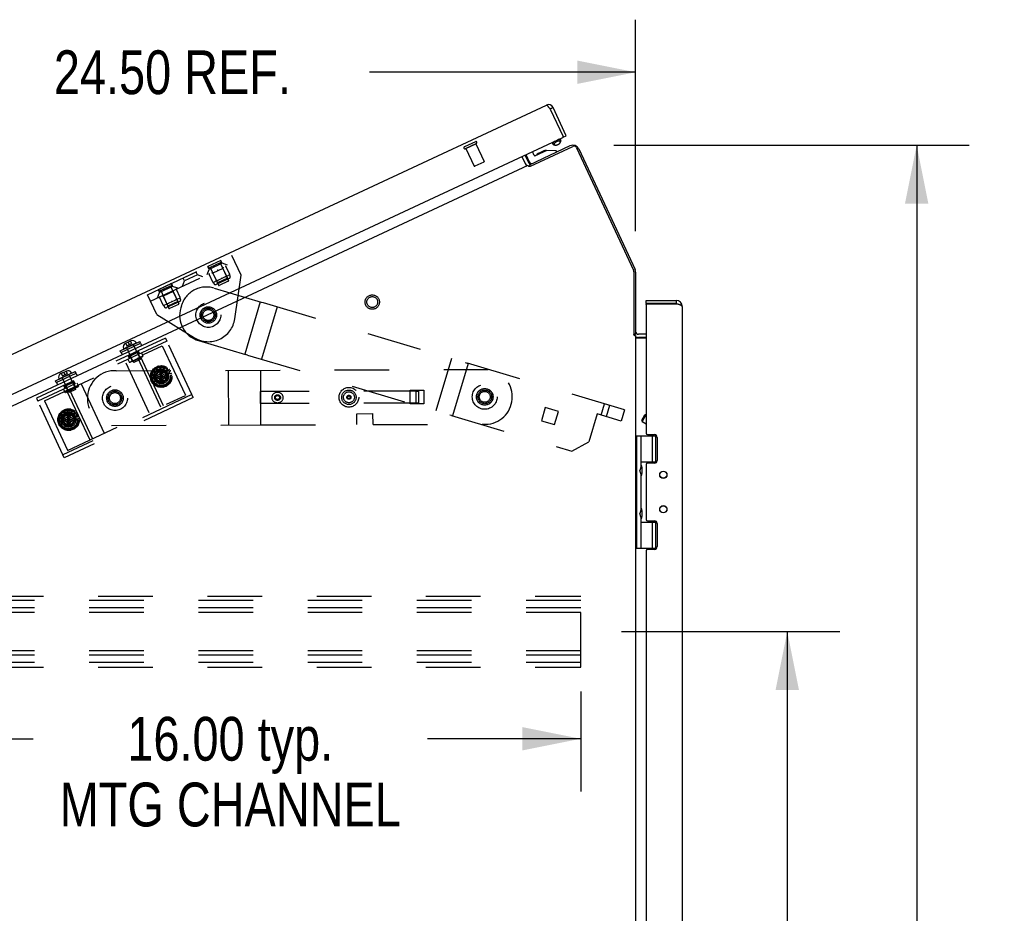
# Model space of a CAD drawing. Header units: inches. Extents: x 0 to 227, y 0 to 147.
# Tile 201 of 247: x 129 to 151, y 75 to 96. Entities that reach past the tile are written whole.
import ezdxf

# ---------------------------------------------------------------- set-up
doc = ezdxf.new("R2010")
doc.units = ezdxf.units.IN
doc.header["$LTSCALE"] = 12.466667
doc.header["$MEASUREMENT"] = 0
doc.linetypes.add('HIDDEN', pattern=[0.2, 0.1, -0.1])
doc.layers.get('0').update_dxf_attribs({"linetype": 'CONTINUOUS'})
for name, color, linetype in [('02___PRT_ALL_AXES', 7, 'CONTINUOUS'), ('DEFAULT_2', 8, 'HIDDEN'), ('DIMENSIONS', 7, 'CONTINUOUS')]:
    doc.layers.add(name, color=color, linetype=linetype)
doc.styles.get("Standard").update_dxf_attribs({"font": 'txt', "width": 0.8})
doc.dimstyles.new('DIMSTYLE_2', dxfattribs={"dimtxt": 1, "dimasz": 1.333333, "dimexe": 0.09, "dimexo": 0.07, "dimgap": 0.0375, "dimtad": 0, "dimtih": 1, "dimtoh": 1, "dimzin": 4, "dimdsep": 46, "dimtxsty": 'Standard', "dimblk": '_FILLED', "dimblk1": '_FILLED', "dimblk2": '_FILLED', "dimcen": 0.09, "dimadec": 0, "dimazin": 0, "dimtfac": 1, "dimtofl": 0, "dimtmove": 0, "dimatfit": 3, "dimldrblk": '_FILLED', "dimfxl": 0, "dimtolj": 1, "dimtzin": 4, "dimarcsym": 0})

# ---------------------------------------------------------------- blocks, each defined once
blk = doc.blocks.new('_FILLED')
at = {"color": 0, "linetype": 'ByBlock'}
blk.add_solid([(0, 0), (-1, 0.2), (-1, -0.2)], dxfattribs=at)
blk = doc.blocks.new('*D15')
at = {"layer": 'DIMENSIONS', "color": 2, "linetype": 'Continuous'}
for p, q in [((142.359, 92.764), (150.471, 92.764)), ((149.271, 92.764), (149.271, 69.556)), ((149.271, 46.52), (149.271, 67.556)), ((143.641, 46.52), (150.471, 46.52))]:
    blk.add_line(p, q, dxfattribs=at)
at = {"layer": 'DIMENSIONS', "color": 2, "linetype": 'Continuous', "xscale": 1.3333333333, "yscale": 1.3333333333, "zscale": 1.3333333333}
for p, rotation in [((149.271, 92.764), 90), ((149.271, 46.52), 270)]:
    blk.add_blockref('_FILLED', p, dxfattribs=dict(at, rotation=rotation))
at = {"layer": 'DIMENSIONS', "color": 2, "linetype": 'Continuous', "insert": (149.271, 69.056), "char_height": 1, "width": 4, "attachment_point": 2, "line_spacing_factor": 0.9}
blk.add_mtext('46.24', dxfattribs=at)
blk = doc.blocks.new('*D17')
at = {"layer": 'DIMENSIONS', "color": 2, "linetype": 'Continuous'}
for p, q in [((118.355, 84.061), (118.355, 95.627)), ((142.855, 90.799), (142.855, 95.627)), ((118.355, 94.427), (127.782, 94.427)), ((142.855, 94.427), (136.782, 94.427))]:
    blk.add_line(p, q, dxfattribs=at)
at = {"layer": 'DIMENSIONS', "color": 2, "linetype": 'Continuous', "xscale": 1.3333333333, "yscale": 1.3333333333, "zscale": 1.3333333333, "rotation": 180}
blk.add_blockref('_FILLED', (118.355, 94.427), dxfattribs=at)
at = {"layer": 'DIMENSIONS', "color": 2, "linetype": 'Continuous', "xscale": 1.3333333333, "yscale": 1.3333333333, "zscale": 1.3333333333}
blk.add_blockref('_FILLED', (142.855, 94.427), dxfattribs=at)
at = {"layer": 'DIMENSIONS', "color": 2, "linetype": 'Continuous', "insert": (132.282, 94.927), "char_height": 1, "width": 8, "attachment_point": 2, "line_spacing_factor": 0.9}
blk.add_mtext('24.50 REF.', dxfattribs=at)
blk = doc.blocks.new('*D25')
at = {"layer": 'DIMENSIONS', "color": 2, "linetype": 'Continuous'}
for p, q in [((142.536, 81.658), (147.517, 81.658)), ((146.317, 81.658), (146.317, 66.719)), ((146.317, 50.408), (146.317, 63.219)), ((142.536, 50.408), (147.517, 50.408))]:
    blk.add_line(p, q, dxfattribs=at)
at = {"layer": 'DIMENSIONS', "color": 2, "linetype": 'Continuous', "xscale": 1.3333333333, "yscale": 1.3333333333, "zscale": 1.3333333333}
for p, rotation in [((146.317, 81.658), 90), ((146.317, 50.408), 270)]:
    blk.add_blockref('_FILLED', p, dxfattribs=dict(at, rotation=rotation))
at = {"layer": 'DIMENSIONS', "color": 2, "linetype": 'Continuous', "insert": (146.317, 66.219), "char_height": 1, "width": 4, "attachment_point": 2, "line_spacing_factor": 0.9}
blk.add_mtext('31.25\\Ptyp.', dxfattribs=at)
blk = doc.blocks.new('*D38')
at = {"layer": 'DIMENSIONS', "color": 2, "linetype": 'Continuous'}
for p, q in [((125.603, 80.287), (125.603, 78.011)), ((141.603, 80.287), (141.603, 78.011)), ((125.603, 79.211), (129.103, 79.211)), ((141.603, 79.211), (138.103, 79.211))]:
    blk.add_line(p, q, dxfattribs=at)
at = {"layer": 'DIMENSIONS', "color": 2, "linetype": 'Continuous', "xscale": 1.3333333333, "yscale": 1.3333333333, "zscale": 1.3333333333, "rotation": 180}
blk.add_blockref('_FILLED', (125.603, 79.211), dxfattribs=at)
at = {"layer": 'DIMENSIONS', "color": 2, "linetype": 'Continuous', "xscale": 1.3333333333, "yscale": 1.3333333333, "zscale": 1.3333333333}
blk.add_blockref('_FILLED', (141.603, 79.211), dxfattribs=at)
at = {"layer": 'DIMENSIONS', "color": 2, "linetype": 'Continuous', "insert": (133.603, 79.711), "char_height": 1, "width": 8.8, "attachment_point": 2, "line_spacing_factor": 0.9}
blk.add_mtext('16.00 typ.\\PMTG CHANNEL', dxfattribs=at)

msp = doc.modelspace()

# ---------------------------------------------------------------- linework, layer by layer
at = {"color": 3, "linetype": 'Continuous'}
for p, q in [((118.423, 83.233), (140.818, 93.677)), ((140.87, 93.633), (140.867, 93.638)), ((140.874, 93.628), (140.87, 93.633)), ((140.878, 93.623), (140.874, 93.628)), ((140.883, 93.618), (140.878, 93.623)), ((140.889, 93.61), (140.883, 93.618)), ((140.894, 93.603), (140.889, 93.61)), ((140.906, 93.588), (140.894, 93.603)), ((140.906, 93.588), (141.199, 92.96)), ((141.273, 92.978), (140.974, 93.62)), ((118.747, 82.474), (141.192, 92.94)), ((140.453, 92.284), (141.42, 92.735)), ((141.503, 92.705), (142.806, 89.91)), ((140.259, 92.506), (140.356, 92.298)), ((119.599, 82.601), (140.406, 92.304)), ((140.406, 92.304), (140.414, 92.286)), ((142.815, 89.87), (142.815, 88.449)), ((143.098, 89.22), (143.778, 89.22)), ((143.098, 89.125), (143.098, 86.186)), ((143.104, 89.14), (143.794, 89.14)), ((143.809, 89.135), (143.794, 89.14)), ((143.823, 89.131), (143.809, 89.135)), ((143.83, 89.128), (143.823, 89.131)), ((143.837, 89.126), (143.83, 89.128)), ((143.923, 50.312), (143.923, 89.075)), ((142.853, 88.414), (142.833, 88.414)), ((142.853, 88.414), (142.853, 50.972)), ((142.868, 88.366), (143.098, 88.366)), ((143.098, 88.371), (142.925, 88.371)), ((143.129, 86.155), (143.285, 86.155)), ((143.348, 86.092), (143.348, 85.565)), ((143.098, 85.471), (143.098, 84.218)), ((143.285, 85.502), (143.129, 85.502)), ((143.129, 84.187), (143.285, 84.187)), ((143.348, 84.124), (143.348, 83.597)), ((143.098, 83.503), (143.098, 55.883)), ((143.285, 83.534), (143.129, 83.534))]:
    msp.add_line(p, q, dxfattribs=at)
at = {"color": 7, "linetype": 'Continuous'}
for p, q in [((140.974, 93.62), (140.906, 93.588)), ((140.95, 92.828), (140.969, 92.787)), ((141.127, 92.91), (141.146, 92.869)), ((141.13, 92.815), (141.142, 92.836)), ((141.205, 92.947), (141.199, 92.96)), ((141.205, 92.947), (141.273, 92.978)), ((140.43, 92.315), (141.364, 92.751)), ((140.543, 92.528), (140.501, 92.618)), ((140.826, 92.643), (140.563, 92.521)), ((140.696, 92.6), (140.633, 92.571)), ((140.697, 92.601), (140.696, 92.6)), ((140.76, 92.63), (140.697, 92.601)), ((141.043, 92.634), (140.826, 92.643)), ((141.022, 92.764), (140.997, 92.769)), ((141.056, 92.607), (141.043, 92.634)), ((141.557, 92.68), (142.843, 89.922)), ((140.327, 92.537), (140.401, 92.379)), ((140.347, 92.547), (140.425, 92.379)), ((140.43, 92.315), (140.445, 92.284)), ((140.438, 92.3), (140.434, 92.284)), ((140.438, 92.325), (140.437, 92.323)), ((142.855, 89.865), (142.855, 88.446)), ((143.098, 89.145), (143.098, 89.22)), ((143.778, 89.145), (143.098, 89.145)), ((143.098, 89.125), (143.098, 89.13)), ((143.102, 89.14), (143.104, 89.14)), ((143.778, 89.22), (143.778, 89.145)), ((142.855, 88.446), (142.817, 88.446)), ((142.822, 88.433), (142.838, 88.446)), ((143.098, 88.446), (142.925, 88.446)), ((131.272, 88.263), (131.209, 88.234)), ((131.336, 88.293), (131.272, 88.263)), ((131.272, 88.263), (131.272, 88.263)), ((129.799, 87.576), (129.736, 87.547)), ((129.8, 87.576), (129.799, 87.576)), ((129.863, 87.606), (129.8, 87.576)), ((142.994, 86.483), (143.067, 86.609)), ((143.003, 86.449), (143.098, 86.612)), ((143.067, 86.609), (143.098, 86.618)), ((142.994, 86.483), (143.003, 86.449)), ((143.098, 86.394), (143.003, 86.449)), ((142.853, 86.125), (143.339, 86.125)), ((142.883, 83.565), (142.883, 86.125)), ((142.983, 85.433), (142.983, 86.125)), ((143.242, 85.535), (143.242, 86.125)), ((143.315, 85.535), (143.315, 86.125)), ((142.983, 85.433), (142.954, 85.337)), ((142.983, 85.535), (143.34, 85.535)), ((142.999, 85.408), (142.999, 85.407)), ((142.999, 85.408), (142.999, 85.408)), ((142.999, 85.407), (142.999, 85.267)), ((143.199, 85.502), (143.199, 85.53)), ((143.199, 85.53), (143.337, 85.53)), ((142.983, 85.241), (142.954, 85.337)), ((142.983, 84.449), (142.983, 85.241)), ((142.999, 85.267), (142.999, 85.266)), ((142.983, 84.449), (142.954, 84.353)), ((142.983, 84.257), (142.954, 84.353)), ((142.999, 84.424), (142.999, 84.423)), ((142.999, 84.424), (142.999, 84.424)), ((142.999, 84.423), (142.999, 84.283)), ((142.999, 84.283), (142.999, 84.282)), ((142.983, 83.565), (142.983, 84.257)), ((142.983, 84.155), (143.34, 84.155)), ((143.199, 84.16), (143.199, 84.187)), ((143.199, 84.16), (143.337, 84.16)), ((143.242, 83.565), (143.242, 84.155)), ((143.315, 83.565), (143.315, 84.155)), ((142.853, 83.565), (143.339, 83.565))]:
    msp.add_line(p, q, dxfattribs=at)
at = {"color": 3, "linetype": 'Continuous'}
for points in [[(140.867, 93.638), (140.865, 93.64), (140.863, 93.642), (140.861, 93.645), (140.859, 93.647), (140.857, 93.649), (140.855, 93.651), (140.854, 93.653), (140.852, 93.655), (140.85, 93.656), (140.849, 93.658), (140.847, 93.66), (140.845, 93.661), (140.844, 93.663), (140.842, 93.664), (140.841, 93.666), (140.839, 93.667), (140.838, 93.668), (140.836, 93.67), (140.835, 93.671), (140.834, 93.672), (140.832, 93.673), (140.831, 93.674), (140.83, 93.674), (140.829, 93.675), (140.828, 93.676), (140.826, 93.676), (140.825, 93.677), (140.824, 93.677), (140.823, 93.677), (140.822, 93.677), (140.822, 93.677), (140.821, 93.677), (140.82, 93.677), (140.819, 93.677), (140.818, 93.677)], [(140.356, 92.298), (140.357, 92.298), (140.358, 92.299), (140.359, 92.299), (140.36, 92.3), (140.362, 92.3), (140.363, 92.3), (140.365, 92.3), (140.367, 92.3), (140.368, 92.299)], [(140.368, 92.299), (140.37, 92.299), (140.372, 92.298), (140.373, 92.298), (140.375, 92.297), (140.376, 92.296), (140.378, 92.296), (140.38, 92.295), (140.381, 92.295)], [(140.381, 92.295), (140.383, 92.295), (140.384, 92.295), (140.385, 92.295), (140.387, 92.295), (140.388, 92.295)], [(140.414, 92.286), (140.416, 92.285), (140.418, 92.284), (140.42, 92.284), (140.421, 92.284), (140.422, 92.283), (140.423, 92.283), (140.425, 92.283), (140.426, 92.283), (140.427, 92.283), (140.428, 92.283), (140.429, 92.283), (140.43, 92.283), (140.431, 92.283)], [(140.431, 92.283), (140.433, 92.283), (140.434, 92.284), (140.435, 92.284), (140.436, 92.284), (140.438, 92.284), (140.439, 92.284), (140.441, 92.284), (140.442, 92.284), (140.444, 92.284), (140.445, 92.284), (140.447, 92.285), (140.449, 92.285), (140.451, 92.284), (140.453, 92.284)], [(143.923, 89.075), (143.923, 89.076), (143.923, 89.077), (143.922, 89.078), (143.922, 89.079), (143.921, 89.081), (143.921, 89.082), (143.92, 89.083), (143.92, 89.084), (143.919, 89.085), (143.918, 89.086), (143.917, 89.088), (143.916, 89.089), (143.914, 89.09), (143.913, 89.091), (143.912, 89.092), (143.91, 89.093), (143.909, 89.095), (143.907, 89.096), (143.905, 89.097), (143.903, 89.098), (143.902, 89.099), (143.9, 89.1), (143.897, 89.102), (143.895, 89.103), (143.893, 89.104), (143.891, 89.105), (143.888, 89.106), (143.886, 89.107), (143.883, 89.108), (143.881, 89.11), (143.878, 89.111), (143.875, 89.112), (143.872, 89.113), (143.869, 89.114), (143.867, 89.115), (143.863, 89.117), (143.86, 89.118), (143.857, 89.119), (143.854, 89.12), (143.851, 89.121), (143.848, 89.122), (143.844, 89.124), (143.837, 89.126)], [(142.833, 88.414), (142.831, 88.416), (142.83, 88.417), (142.829, 88.418), (142.828, 88.419), (142.827, 88.42), (142.826, 88.421), (142.826, 88.422), (142.825, 88.423), (142.825, 88.424), (142.825, 88.425), (142.824, 88.426), (142.824, 88.427), (142.824, 88.428), (142.823, 88.429), (142.823, 88.43), (142.823, 88.431), (142.822, 88.432), (142.822, 88.433), (142.821, 88.434), (142.821, 88.436), (142.82, 88.437), (142.82, 88.439), (142.819, 88.44), (142.819, 88.442), (142.818, 88.443), (142.817, 88.445), (142.816, 88.447), (142.815, 88.449)], [(142.854, 88.389), (142.854, 88.39), (142.853, 88.392), (142.853, 88.393), (142.853, 88.394)], [(142.857, 88.385), (142.856, 88.387), (142.855, 88.388), (142.854, 88.389)], [(142.868, 88.366), (142.868, 88.367), (142.868, 88.368), (142.868, 88.37), (142.868, 88.371), (142.868, 88.372), (142.867, 88.374), (142.866, 88.375), (142.865, 88.377), (142.864, 88.378), (142.863, 88.379), (142.862, 88.381), (142.861, 88.382), (142.86, 88.383), (142.858, 88.384), (142.857, 88.385)]]:
    msp.add_lwpolyline(points, dxfattribs=at)
at = {"color": 7, "linetype": 'Continuous'}
for points in [[(141.005, 92.853), (140.998, 92.848), (140.99, 92.841), (140.983, 92.834), (140.977, 92.827), (140.973, 92.819), (140.969, 92.812), (140.967, 92.805), (140.966, 92.798), (140.967, 92.792), (140.969, 92.787)], [(141.051, 92.841), (141.043, 92.838), (141.036, 92.833), (141.029, 92.829), (141.022, 92.823), (141.016, 92.818), (141.011, 92.813), (141.007, 92.807), (141.003, 92.802), (141.001, 92.797), (140.999, 92.791), (140.999, 92.786), (140.999, 92.782), (141, 92.778), (141.003, 92.774), (141.006, 92.771), (141.01, 92.768), (141.015, 92.766), (141.022, 92.764)], [(141.13, 92.815), (141.132, 92.82), (141.134, 92.825), (141.135, 92.83), (141.134, 92.835), (141.133, 92.839), (141.13, 92.843), (141.127, 92.846), (141.123, 92.849), (141.118, 92.851), (141.112, 92.853), (141.106, 92.853), (141.099, 92.854), (141.091, 92.853), (141.084, 92.852), (141.075, 92.85), (141.067, 92.848), (141.059, 92.845), (141.051, 92.841)], [(141.146, 92.869), (141.143, 92.875), (141.139, 92.879), (141.133, 92.883), (141.126, 92.885), (141.119, 92.887), (141.11, 92.888), (141.101, 92.889), (141.091, 92.888), (141.08, 92.887), (141.072, 92.885)], [(141.142, 92.836), (141.146, 92.844), (141.148, 92.851), (141.149, 92.858), (141.148, 92.864), (141.146, 92.869)], [(140.969, 92.787), (140.972, 92.782), (140.976, 92.777), (140.982, 92.774), (140.989, 92.771), (140.997, 92.769)], [(141.022, 92.764), (141.027, 92.763), (141.034, 92.763), (141.042, 92.764), (141.05, 92.765), (141.058, 92.767), (141.066, 92.769), (141.074, 92.772), (141.082, 92.775)], [(141.082, 92.775), (141.09, 92.779), (141.097, 92.784), (141.104, 92.788), (141.111, 92.793), (141.117, 92.799), (141.122, 92.804), (141.126, 92.809), (141.13, 92.815)], [(140.437, 92.323), (140.436, 92.321), (140.435, 92.319), (140.434, 92.318), (140.433, 92.317), (140.432, 92.316)], [(140.442, 92.332), (140.44, 92.329), (140.439, 92.327), (140.438, 92.325)], [(140.448, 92.34), (140.447, 92.34), (140.447, 92.34), (140.446, 92.34), (140.445, 92.339), (140.445, 92.338), (140.444, 92.337), (140.443, 92.336), (140.442, 92.334), (140.442, 92.332)], [(142.859, 88.455), (142.858, 88.454), (142.857, 88.452), (142.856, 88.45), (142.856, 88.449), (142.855, 88.447)], [(142.863, 88.46), (142.862, 88.459), (142.861, 88.457), (142.859, 88.455)], [(142.871, 88.472), (142.871, 88.472), (142.871, 88.471), (142.871, 88.471), (142.871, 88.47), (142.87, 88.469), (142.869, 88.468), (142.868, 88.466), (142.867, 88.465), (142.866, 88.463), (142.863, 88.46)]]:
    msp.add_lwpolyline(points, dxfattribs=at)
at = {"color": 3, "linetype": 'Continuous'}
for centre in [(143.488, 85.238), (143.488, 84.451)]:
    msp.add_circle(centre, 0.083, dxfattribs=at)
at = {"color": 7, "linetype": 'Continuous'}
for centre in [(143.488, 85.238), (143.488, 84.451)]:
    msp.add_circle(centre, 0.079, dxfattribs=at)
at = {"color": 3, "linetype": 'Continuous'}
for centre, radius, start, end in [((140.868, 93.571), 0.117, 25, 115), ((141.185, 92.954), 0.015, 295, 25), ((141.446, 92.679), 0.0625, 25, 115), ((140.464, 92.408), 0.145, 205, 228.8849), ((142.721, 89.87), 0.0938, 0, 25), ((143.118, 89.125), 0.02, 131.4096, 180), ((143.778, 89.075), 0.145, 0, 90), ((142.925, 88.516), 0.145, 240.4731, 270), ((143.129, 86.186), 0.031, 180, 270), ((143.285, 86.092), 0.063, 0, 90), ((143.129, 85.471), 0.031, 90, 180), ((143.285, 85.565), 0.063, 270, 360), ((143.129, 84.218), 0.031, 180, 270), ((143.285, 84.124), 0.063, 0, 90), ((143.129, 83.503), 0.031, 90, 180), ((143.285, 83.597), 0.063, 270, 360)]:
    msp.add_arc(centre, radius, start, end, dxfattribs=at)
at = {"color": 7, "linetype": 'Continuous'}
for centre, radius, start, end in [((140.868, 93.571), 0.042, 25, 50.8438), ((140.798, 92.549), 0.09, 80.3566, 115), ((141.425, 92.619), 0.145, 25, 115), ((140.464, 92.408), 0.07, 205, 291.1208), ((140.479, 92.404), 0.06, 205, 287.4363), ((140.557, 92.534), 0.015, 205, 295), ((140.671, 92.489), 0.09, 115, 149.6434), ((142.72, 89.865), 0.135, 0, 25), ((143.113, 89.13), 0.015, 138.1897, 180), ((143.778, 89.075), 0.07, 55.4269, 90), ((142.925, 88.516), 0.07, 183.2317, 270), ((131.247, 88.152), 0.09, 115, 201.4167), ((131.172, 88.123), 0.01, 201.4167, 295), ((131.374, 88.211), 0.09, 28.5833, 115), ((131.444, 88.25), 0.01, 295, 28.5833), ((129.774, 87.465), 0.09, 115, 201.4167), ((129.7, 87.436), 0.01, 201.4167, 295), ((129.901, 87.524), 0.09, 28.5833, 115), ((129.971, 87.563), 0.01, 295, 28.5833), ((142.909, 85.407), 0.09, 0.672, 34.6434), ((142.909, 85.267), 0.09, 325.3566, 359.328), ((142.909, 84.423), 0.09, 0.672, 34.6434), ((142.909, 84.283), 0.09, 325.3566, 359.328)]:
    msp.add_arc(centre, radius, start, end, dxfattribs=at)
at = {"layer": '02___PRT_ALL_AXES', "color": 8, "linetype": 'HIDDEN'}
for p, q in [((138.981, 92.69), (139.206, 92.795)), ((138.981, 92.69), (139.17, 92.285)), ((139.206, 92.795), (139.395, 92.39)), ((133.39, 90.13), (133.091, 89.991)), ((133.42, 90.067), (133.39, 90.13)), ((133.121, 89.927), (133.091, 89.991)), ((133.371, 90.074), (133.146, 89.969)), ((133.146, 89.969), (133.335, 89.564)), ((133.371, 90.074), (133.56, 89.669)), ((132.824, 89.866), (132.525, 89.727)), ((132.555, 89.663), (132.525, 89.727)), ((132.854, 89.803), (132.824, 89.866)), ((132.259, 89.602), (131.959, 89.463)), ((132.24, 89.546), (132.015, 89.441)), ((132.24, 89.546), (132.428, 89.141)), ((132.288, 89.539), (132.259, 89.602)), ((132.015, 89.441), (132.204, 89.036)), ((134.67, 89.074), (134.315, 87.875)), ((131.501, 88.069), (131.274, 87.963)), ((131.306, 87.895), (131.274, 87.963)), ((131.533, 88.001), (131.306, 87.895)), ((131.533, 88.001), (131.501, 88.069)), ((138.649, 87.895), (138.294, 86.696)), ((131.217, 87.792), (131.745, 86.659)), ((133.57, 86.372), (133.566, 87.622)), ((130.028, 87.382), (129.802, 87.276)), ((129.833, 87.208), (129.802, 87.276)), ((130.06, 87.314), (129.833, 87.208)), ((130.06, 87.314), (130.028, 87.382)), ((130.197, 87.317), (130.725, 86.184)), ((137.708, 87.167), (138.02, 87.169)), ((137.71, 86.855), (137.708, 87.167)), ((138.02, 87.169), (138.022, 86.857)), ((138.022, 86.857), (137.71, 86.855)), ((140.793, 86.771), (140.705, 86.471)), ((141.093, 86.682), (140.793, 86.771)), ((136.49, 86.632), (136.86, 86.633)), ((136.491, 86.382), (136.49, 86.632)), ((136.861, 86.383), (136.86, 86.633)), ((141.004, 86.383), (141.093, 86.682)), ((134.301, 86.375), (136.491, 86.382)), ((136.861, 86.383), (139.492, 86.393)), ((140.705, 86.471), (141.004, 86.383))]:
    msp.add_line(p, q, dxfattribs=at)
at = {"layer": '02___PRT_ALL_AXES', "color": 7, "linetype": 'Continuous'}
for p, q in [((131.086, 88.071), (131.539, 88.283)), ((131.104, 88.033), (131.557, 88.245)), ((131.557, 88.245), (131.539, 88.283)), ((131.552, 88.243), (131.578, 88.187)), ((131.104, 88.033), (131.086, 88.071)), ((131.108, 88.036), (131.134, 87.98)), ((129.613, 87.385), (130.066, 87.596)), ((129.631, 87.347), (130.084, 87.558)), ((130.084, 87.558), (130.066, 87.596)), ((130.08, 87.556), (130.105, 87.501)), ((129.631, 87.347), (129.613, 87.385)), ((129.635, 87.349), (129.661, 87.293))]:
    msp.add_line(p, q, dxfattribs=at)
at = {"layer": '02___PRT_ALL_AXES', "color": 8, "linetype": 'HIDDEN'}
for centre, radius in [((136.844, 89.181), 0.124), ((133.102, 88.886), 0.188), ((133.102, 88.886), 0.156), ((132.024, 87.485), 0.172), ((132.027, 87.48), 0.167), ((136.311, 87.007), 0.225), ((139.411, 87.017), 0.19), ((139.411, 87.017), 0.188), ((130.971, 86.988), 0.19), ((130.971, 86.988), 0.188), ((130.971, 86.988), 0.156), ((134.681, 87.001), 0.065), ((134.681, 87.001), 0.0625), ((134.686, 87.001), 0.0625), ((134.681, 87.001), 0.0465), ((136.311, 87.007), 0.165), ((136.311, 87.007), 0.125), ((136.311, 87.007), 0.0465), ((136.311, 87.007), 0.0312), ((139.411, 87.017), 0.156), ((129.912, 86.5), 0.172), ((129.915, 86.496), 0.167)]:
    msp.add_circle(centre, radius, dxfattribs=at)
at = {"layer": 'DEFAULT_2', "color": 8, "linetype": 'HIDDEN'}
for p, q in [((139.204, 92.841), (138.947, 92.721)), ((139.222, 92.802), (138.965, 92.682)), ((139.39, 92.376), (139.184, 92.28)), ((131.712, 89.348), (133.638, 90.246)), ((133.849, 89.792), (133.638, 90.246)), ((131.779, 89.203), (133.705, 90.101)), ((133.077, 89.808), (133.121, 89.927)), ((133.42, 90.067), (133.121, 89.927)), ((133.387, 90.081), (133.13, 89.961)), ((133.43, 89.95), (133.203, 89.844)), ((133.308, 89.915), (133.31, 89.911)), ((133.539, 90.023), (133.42, 90.067)), ((133.44, 89.977), (133.43, 89.95)), ((133.43, 89.95), (133.536, 89.723)), ((133.59, 89.814), (133.505, 89.996)), ((132.854, 89.803), (132.555, 89.663)), ((132.973, 89.759), (132.854, 89.803)), ((133.205, 89.634), (133.12, 89.817)), ((133.177, 89.854), (133.203, 89.844)), ((133.203, 89.844), (133.309, 89.617)), ((133.58, 89.721), (133.282, 89.582)), ((133.536, 89.723), (133.309, 89.617)), ((133.472, 89.748), (133.331, 89.682)), ((133.399, 89.72), (133.402, 89.715)), ((133.585, 89.801), (133.514, 89.768)), ((133.536, 89.723), (133.563, 89.713)), ((133.586, 89.801), (133.599, 89.774)), ((133.706, 88.799), (133.849, 89.792)), ((131.959, 89.463), (131.989, 89.4)), ((132.288, 89.539), (131.989, 89.4)), ((132.256, 89.554), (131.998, 89.434)), ((132.259, 89.602), (132.288, 89.539)), ((132.408, 89.495), (132.288, 89.539)), ((132.458, 89.286), (132.373, 89.468)), ((132.511, 89.544), (132.555, 89.663)), ((133.217, 89.629), (133.229, 89.602)), ((133.289, 89.662), (133.218, 89.63)), ((133.232, 89.5), (134.309, 89.18)), ((133.309, 89.617), (133.3, 89.59)), ((133.555, 89.655), (133.348, 89.559)), ((131.923, 88.894), (131.712, 89.348)), ((131.945, 89.28), (131.989, 89.4)), ((132.073, 89.107), (131.989, 89.289)), ((132.045, 89.326), (132.072, 89.317)), ((132.298, 89.422), (132.072, 89.317)), ((132.072, 89.317), (132.178, 89.089)), ((132.177, 89.388), (132.179, 89.383)), ((132.308, 89.449), (132.298, 89.422)), ((132.298, 89.422), (132.404, 89.195)), ((132.453, 89.273), (132.383, 89.24)), ((132.455, 89.274), (132.468, 89.246)), ((132.085, 89.101), (132.098, 89.074)), ((132.157, 89.135), (132.087, 89.102)), ((132.448, 89.193), (132.151, 89.055)), ((132.178, 89.089), (132.168, 89.063)), ((132.404, 89.195), (132.178, 89.089)), ((132.34, 89.22), (132.2, 89.155)), ((132.424, 89.128), (132.217, 89.031)), ((132.268, 89.192), (132.27, 89.187)), ((132.404, 89.195), (132.431, 89.185)), ((132.486, 89.095), (132.472, 89.047)), ((134.286, 89.187), (133.931, 87.989)), ((134.309, 89.18), (134.352, 89.168)), ((134.352, 89.168), (138.967, 87.801)), ((131.923, 88.894), (132.783, 88.366)), ((132.124, 88.359), (129.179, 86.986)), ((132.124, 88.359), (132.156, 88.291)), ((132.156, 88.291), (129.21, 86.918)), ((129.362, 86.927), (132.052, 88.182)), ((131.448, 88.24), (131.177, 88.114)), ((131.218, 88.238), (131.243, 88.183)), ((131.235, 88.141), (131.382, 87.827)), ((131.243, 88.183), (131.352, 88.234)), ((131.272, 88.263), (131.298, 88.209)), ((131.327, 88.289), (131.352, 88.234)), ((131.39, 88.213), (131.536, 87.899)), ((132.052, 88.182), (132.581, 87.049)), ((132.726, 87.068), (132.156, 88.291)), ((132.877, 88.301), (133.954, 87.982)), ((131.284, 87.944), (131.509, 88.049)), ((131.284, 87.944), (131.307, 87.895)), ((131.607, 87.947), (131.299, 87.803)), ((131.315, 87.948), (131.301, 87.952)), ((131.602, 87.934), (131.312, 87.799)), ((131.487, 88.028), (131.315, 87.948)), ((131.315, 87.948), (131.367, 87.835)), ((131.536, 87.899), (131.382, 87.827)), ((131.486, 87.918), (132.014, 86.785)), ((131.487, 88.028), (131.492, 88.041)), ((131.487, 88.028), (131.539, 87.915)), ((131.509, 88.049), (131.532, 88)), ((131.536, 87.899), (131.543, 87.871)), ((131.539, 87.915), (131.553, 87.911)), ((131.546, 87.946), (132.074, 86.813)), ((131.574, 88.02), (131.607, 87.947)), ((131.602, 87.934), (131.607, 87.947)), ((133.997, 87.969), (133.954, 87.982)), ((133.997, 87.969), (138.612, 86.602)), ((131.265, 87.876), (131.299, 87.803)), ((131.312, 87.799), (131.299, 87.803)), ((131.367, 87.835), (131.362, 87.822)), ((131.382, 87.827), (131.398, 87.803)), ((131.543, 87.871), (131.398, 87.803)), ((131.885, 87.671), (131.906, 87.651)), ((131.918, 87.649), (131.935, 87.659)), ((131.94, 87.67), (131.933, 87.698)), ((131.975, 87.712), (131.986, 87.685)), ((131.996, 87.679), (132.016, 87.681)), ((132.025, 87.689), (132.03, 87.718)), ((132.074, 87.713), (132.073, 87.684)), ((132.08, 87.675), (132.099, 87.668)), ((132.11, 87.672), (132.126, 87.696)), ((132.164, 87.674), (132.152, 87.648)), ((139.033, 87.781), (138.678, 86.583)), ((138.967, 87.801), (139.009, 87.788)), ((142.603, 86.724), (139.009, 87.788)), ((129.976, 87.554), (129.704, 87.427)), ((129.745, 87.551), (129.771, 87.497)), ((129.763, 87.454), (129.909, 87.14)), ((129.771, 87.497), (129.879, 87.547)), ((129.8, 87.576), (129.825, 87.522)), ((129.854, 87.602), (129.879, 87.547)), ((129.917, 87.526), (130.063, 87.212)), ((130.999, 87.613), (139.488, 87.643)), ((131.791, 87.502), (131.819, 87.504)), ((131.819, 87.456), (131.791, 87.458)), ((131.827, 87.543), (131.802, 87.556)), ((131.82, 87.597), (131.847, 87.587)), ((131.828, 87.512), (131.832, 87.532)), ((131.832, 87.429), (131.828, 87.448)), ((131.87, 87.619), (131.852, 87.641)), ((131.858, 87.59), (131.87, 87.607)), ((131.887, 87.462), (132.167, 87.498)), ((131.888, 87.498), (131.887, 87.498)), ((131.887, 87.498), (132.167, 87.462)), ((131.887, 87.462), (131.888, 87.462)), ((131.922, 87.498), (131.888, 87.498)), ((131.888, 87.462), (131.922, 87.462)), ((131.977, 87.53), (131.922, 87.498)), ((131.922, 87.462), (132.131, 87.498)), ((131.922, 87.498), (132.131, 87.462)), ((131.922, 87.462), (131.977, 87.431)), ((132.009, 87.585), (131.977, 87.53)), ((131.977, 87.431), (132.077, 87.53)), ((131.977, 87.53), (132.077, 87.431)), ((131.977, 87.431), (132.009, 87.376)), ((132.009, 87.34), (132.045, 87.621)), ((132.009, 87.621), (132.009, 87.62)), ((132.045, 87.34), (132.009, 87.621)), ((132.009, 87.62), (132.009, 87.585)), ((132.009, 87.376), (132.045, 87.585)), ((132.045, 87.376), (132.009, 87.585)), ((132.045, 87.62), (132.045, 87.621)), ((132.045, 87.585), (132.045, 87.62)), ((132.077, 87.53), (132.045, 87.585)), ((132.045, 87.376), (132.077, 87.431)), ((132.131, 87.498), (132.077, 87.53)), ((132.077, 87.431), (132.131, 87.462)), ((132.166, 87.498), (132.131, 87.498)), ((132.131, 87.462), (132.166, 87.462)), ((132.154, 87.636), (132.169, 87.623)), ((132.167, 87.498), (132.166, 87.498)), ((132.166, 87.462), (132.167, 87.462)), ((132.181, 87.622), (132.205, 87.637)), ((132.206, 87.571), (132.215, 87.553)), ((132.231, 87.601), (132.209, 87.583)), ((132.225, 87.547), (132.254, 87.551)), ((132.228, 87.49), (132.228, 87.47)), ((132.263, 87.508), (132.235, 87.5)), ((132.235, 87.461), (132.263, 87.453)), ((134.301, 86.375), (134.297, 87.625)), ((129.811, 87.257), (130.037, 87.363)), ((129.811, 87.257), (129.834, 87.208)), ((130.135, 87.26), (129.826, 87.117)), ((129.842, 87.261), (129.829, 87.266)), ((130.13, 87.247), (129.84, 87.112)), ((130.014, 87.341), (129.842, 87.261)), ((129.842, 87.261), (129.894, 87.148)), ((130.063, 87.212), (129.909, 87.14)), ((130.014, 87.341), (130.019, 87.354)), ((130.014, 87.341), (130.067, 87.229)), ((130.037, 87.363), (130.06, 87.314)), ((130.063, 87.212), (130.071, 87.184)), ((130.067, 87.229), (130.08, 87.224)), ((130.101, 87.333), (130.135, 87.26)), ((130.13, 87.247), (130.135, 87.26)), ((131.802, 87.404), (131.827, 87.418)), ((131.847, 87.374), (131.82, 87.364)), ((131.852, 87.319), (131.87, 87.342)), ((131.87, 87.354), (131.858, 87.37)), ((131.906, 87.31), (131.885, 87.29)), ((131.935, 87.301), (131.918, 87.311)), ((131.933, 87.262), (131.94, 87.29)), ((131.986, 87.275), (131.975, 87.249)), ((132.016, 87.279), (131.996, 87.281)), ((132.009, 87.376), (132.009, 87.341)), ((132.009, 87.341), (132.009, 87.34)), ((132.03, 87.243), (132.025, 87.271)), ((132.045, 87.341), (132.045, 87.376)), ((132.045, 87.34), (132.045, 87.341)), ((132.073, 87.276), (132.074, 87.247)), ((132.099, 87.292), (132.08, 87.286)), ((132.126, 87.265), (132.11, 87.288)), ((132.152, 87.312), (132.164, 87.287)), ((132.169, 87.338), (132.154, 87.324)), ((132.205, 87.323), (132.181, 87.339)), ((132.215, 87.408), (132.206, 87.389)), ((132.209, 87.378), (132.231, 87.359)), ((132.254, 87.41), (132.225, 87.413)), ((129.179, 86.986), (129.21, 86.918)), ((132.726, 87.068), (129.781, 85.694)), ((129.793, 87.189), (129.826, 87.117)), ((132.758, 87), (129.813, 85.626)), ((129.84, 87.112), (129.826, 87.117)), ((129.868, 87.163), (130.396, 86.03)), ((129.894, 87.148), (129.89, 87.135)), ((129.89, 85.794), (132.581, 87.049)), ((129.909, 87.14), (129.926, 87.117)), ((130.071, 87.184), (129.926, 87.117)), ((129.928, 87.191), (130.456, 86.058)), ((132.758, 87), (132.726, 87.068)), ((137.896, 87.149), (134.286, 87.137)), ((134.286, 87.137), (134.287, 86.863)), ((137.836, 87.149), (137.837, 86.875)), ((137.836, 87.145), (137.896, 87.145)), ((137.896, 87.149), (137.897, 86.875)), ((129.781, 85.694), (129.21, 86.918)), ((129.362, 86.927), (129.89, 85.794)), ((137.897, 86.875), (134.287, 86.863)), ((142.071, 86.6), (142.147, 86.859)), ((142.188, 86.565), (142.265, 86.824)), ((129.716, 86.558), (129.69, 86.572)), ((129.708, 86.612), (129.735, 86.602)), ((129.717, 86.528), (129.721, 86.547)), ((129.758, 86.634), (129.741, 86.657)), ((129.747, 86.606), (129.758, 86.622)), ((129.773, 86.686), (129.794, 86.666)), ((129.806, 86.665), (129.823, 86.675)), ((129.866, 86.545), (129.811, 86.514)), ((129.828, 86.686), (129.821, 86.714)), ((129.863, 86.727), (129.874, 86.701)), ((129.897, 86.6), (129.866, 86.545)), ((129.866, 86.446), (129.965, 86.545)), ((129.866, 86.545), (129.965, 86.446)), ((129.884, 86.694), (129.904, 86.697)), ((129.897, 86.636), (129.897, 86.635)), ((129.897, 86.355), (129.933, 86.636)), ((129.933, 86.355), (129.897, 86.636)), ((129.897, 86.635), (129.897, 86.6)), ((129.897, 86.391), (129.933, 86.6)), ((129.933, 86.391), (129.897, 86.6)), ((129.913, 86.705), (129.918, 86.733)), ((129.933, 86.635), (129.933, 86.636)), ((129.933, 86.6), (129.933, 86.635)), ((129.965, 86.545), (129.933, 86.6)), ((129.962, 86.728), (129.961, 86.7)), ((130.02, 86.514), (129.965, 86.545)), ((129.968, 86.69), (129.987, 86.684)), ((129.998, 86.688), (130.014, 86.711)), ((130.053, 86.689), (130.04, 86.663)), ((130.042, 86.652), (130.057, 86.638)), ((130.069, 86.637), (130.094, 86.652)), ((130.095, 86.586), (130.103, 86.568)), ((130.119, 86.617), (130.097, 86.598)), ((130.113, 86.562), (130.142, 86.566)), ((138.654, 86.59), (138.612, 86.602)), ((138.654, 86.59), (141.399, 85.777)), ((141.976, 86.628), (141.786, 85.987)), ((142.527, 86.465), (141.976, 86.628)), ((142.603, 86.724), (142.527, 86.465)), ((129.679, 86.518), (129.707, 86.52)), ((129.707, 86.471), (129.679, 86.474)), ((129.69, 86.42), (129.716, 86.433)), ((129.735, 86.389), (129.708, 86.379)), ((129.721, 86.444), (129.717, 86.464)), ((129.741, 86.335), (129.758, 86.357)), ((129.758, 86.369), (129.747, 86.386)), ((129.794, 86.325), (129.773, 86.305)), ((129.776, 86.514), (129.775, 86.514)), ((129.775, 86.514), (130.055, 86.478)), ((129.775, 86.478), (130.055, 86.514)), ((129.775, 86.478), (129.776, 86.478)), ((129.811, 86.514), (129.776, 86.514)), ((129.776, 86.478), (129.811, 86.478)), ((129.823, 86.317), (129.806, 86.327)), ((129.811, 86.514), (130.02, 86.478)), ((129.811, 86.478), (130.02, 86.514)), ((129.811, 86.478), (129.866, 86.446)), ((129.821, 86.278), (129.828, 86.305)), ((129.866, 86.446), (129.897, 86.391)), ((129.897, 86.391), (129.897, 86.356)), ((129.897, 86.356), (129.897, 86.355)), ((129.933, 86.391), (129.965, 86.446)), ((129.933, 86.356), (129.933, 86.391)), ((129.933, 86.355), (129.933, 86.356)), ((129.965, 86.446), (130.02, 86.478)), ((129.987, 86.308), (129.968, 86.301)), ((130.055, 86.514), (130.02, 86.514)), ((130.02, 86.478), (130.055, 86.478)), ((130.04, 86.328), (130.053, 86.302)), ((130.057, 86.353), (130.042, 86.34)), ((130.055, 86.514), (130.055, 86.514)), ((130.055, 86.478), (130.055, 86.478)), ((130.094, 86.339), (130.069, 86.354)), ((130.103, 86.423), (130.095, 86.405)), ((130.097, 86.393), (130.119, 86.374)), ((130.142, 86.425), (130.113, 86.429)), ((130.116, 86.506), (130.116, 86.486)), ((130.151, 86.523), (130.123, 86.515)), ((130.123, 86.476), (130.151, 86.468)), ((130.895, 86.363), (134.301, 86.375)), ((129.874, 86.291), (129.863, 86.264)), ((129.904, 86.295), (129.884, 86.297)), ((129.918, 86.258), (129.913, 86.286)), ((129.961, 86.292), (129.962, 86.263)), ((130.014, 86.28), (129.998, 86.304)), ((141.399, 85.777), (141.786, 85.987)), ((129.813, 85.626), (129.781, 85.694)), ((125.603, 82.47), (141.603, 82.47)), ((141.603, 82.366), (125.603, 82.366)), ((141.603, 80.845), (141.603, 82.47)), ((141.603, 82.199), (125.603, 82.199)), ((141.603, 82.095), (125.603, 82.095)), ((141.603, 81.22), (125.603, 81.22)), ((141.603, 81.116), (125.603, 81.116)), ((141.603, 80.949), (125.603, 80.949)), ((125.603, 80.845), (141.603, 80.845))]:
    msp.add_line(p, q, dxfattribs=at)
for points in [[(133.31, 89.911), (133.31, 89.91), (133.309, 89.909), (133.309, 89.907), (133.308, 89.906), (133.308, 89.905), (133.308, 89.904)], [(133.317, 89.908), (133.316, 89.909), (133.315, 89.909), (133.314, 89.91), (133.313, 89.91), (133.311, 89.91), (133.31, 89.911)], [(133.501, 90), (133.501, 89.999), (133.501, 89.998), (133.501, 89.997), (133.501, 89.996), (133.5, 89.995), (133.5, 89.994)], [(133.125, 89.819), (133.124, 89.819), (133.123, 89.82), (133.122, 89.82), (133.121, 89.821), (133.12, 89.821), (133.119, 89.822)], [(133.331, 89.682), (133.324, 89.679), (133.316, 89.675), (133.309, 89.672), (133.302, 89.669), (133.295, 89.665), (133.289, 89.662)], [(133.399, 89.72), (133.398, 89.72), (133.397, 89.72), (133.396, 89.721), (133.395, 89.721), (133.394, 89.722), (133.393, 89.722)], [(133.402, 89.726), (133.402, 89.725), (133.401, 89.724), (133.401, 89.723), (133.4, 89.722), (133.4, 89.721), (133.399, 89.72)], [(133.514, 89.768), (133.508, 89.765), (133.501, 89.762), (133.494, 89.758), (133.487, 89.755), (133.479, 89.751), (133.472, 89.748)], [(133.59, 89.809), (133.59, 89.809), (133.589, 89.81), (133.588, 89.81), (133.587, 89.811), (133.586, 89.811), (133.585, 89.812)], [(132.37, 89.472), (132.37, 89.471), (132.37, 89.47), (132.369, 89.469), (132.369, 89.468), (132.369, 89.467), (132.369, 89.466)], [(133.21, 89.637), (133.209, 89.635), (133.209, 89.634), (133.209, 89.633), (133.209, 89.632), (133.208, 89.631), (133.208, 89.63)], [(131.993, 89.291), (131.992, 89.292), (131.991, 89.292), (131.99, 89.293), (131.989, 89.293), (131.988, 89.294), (131.988, 89.294)], [(132.179, 89.383), (132.178, 89.382), (132.178, 89.381), (132.177, 89.38), (132.177, 89.379), (132.177, 89.378), (132.176, 89.377)], [(132.185, 89.381), (132.184, 89.381), (132.183, 89.382), (132.182, 89.382), (132.181, 89.382), (132.18, 89.383), (132.179, 89.383)], [(132.383, 89.24), (132.376, 89.237), (132.37, 89.234), (132.362, 89.231), (132.355, 89.227), (132.348, 89.224), (132.34, 89.22)], [(132.459, 89.281), (132.458, 89.282), (132.457, 89.282), (132.456, 89.283), (132.456, 89.283), (132.455, 89.284), (132.454, 89.284)], [(132.078, 89.109), (132.078, 89.108), (132.077, 89.107), (132.077, 89.106), (132.077, 89.105), (132.077, 89.104), (132.077, 89.103)], [(132.2, 89.155), (132.192, 89.151), (132.185, 89.148), (132.177, 89.144), (132.17, 89.141), (132.164, 89.138), (132.157, 89.135)], [(132.268, 89.192), (132.267, 89.192), (132.266, 89.193), (132.264, 89.193), (132.263, 89.193), (132.262, 89.194), (132.261, 89.194)], [(132.27, 89.199), (132.27, 89.198), (132.27, 89.196), (132.269, 89.195), (132.269, 89.194), (132.268, 89.193), (132.268, 89.192)], [(131.887, 87.498), (131.887, 87.492), (131.886, 87.486), (131.886, 87.48), (131.886, 87.474), (131.887, 87.468), (131.887, 87.462)], [(132.027, 87.621), (132.024, 87.621), (132.021, 87.621), (132.018, 87.621), (132.015, 87.621), (132.012, 87.621), (132.009, 87.621)], [(132.045, 87.621), (132.042, 87.621), (132.039, 87.621), (132.036, 87.621), (132.033, 87.621), (132.03, 87.621), (132.027, 87.621)], [(132.167, 87.462), (132.167, 87.468), (132.167, 87.474), (132.167, 87.48), (132.167, 87.486), (132.167, 87.492), (132.167, 87.498)], [(132.009, 87.34), (132.012, 87.34), (132.015, 87.34), (132.018, 87.34), (132.021, 87.34), (132.024, 87.34), (132.027, 87.34)], [(132.027, 87.34), (132.03, 87.34), (132.033, 87.34), (132.036, 87.34), (132.039, 87.34), (132.042, 87.34), (132.045, 87.34)], [(129.915, 86.636), (129.912, 86.636), (129.909, 86.636), (129.906, 86.636), (129.903, 86.636), (129.9, 86.636), (129.897, 86.636)], [(129.933, 86.636), (129.93, 86.636), (129.927, 86.636), (129.924, 86.636), (129.921, 86.636), (129.918, 86.636), (129.915, 86.636)], [(129.775, 86.514), (129.775, 86.508), (129.775, 86.502), (129.775, 86.496), (129.775, 86.49), (129.775, 86.484), (129.775, 86.478)], [(129.897, 86.355), (129.9, 86.355), (129.903, 86.355), (129.906, 86.355), (129.909, 86.355), (129.912, 86.355), (129.915, 86.355)], [(129.915, 86.355), (129.918, 86.355), (129.921, 86.355), (129.924, 86.355), (129.927, 86.355), (129.93, 86.355), (129.933, 86.355)], [(130.055, 86.478), (130.056, 86.484), (130.056, 86.49), (130.056, 86.496), (130.056, 86.502), (130.056, 86.508), (130.055, 86.514)]]:
    msp.add_lwpolyline(points, dxfattribs=at)
for centre, radius in [((136.844, 89.181), 0.164), ((136.844, 89.181), 0.124), ((133.102, 88.886), 0.284), ((133.102, 88.886), 0.125), ((132.027, 87.48), 0.246), ((132.027, 87.48), 0.237), ((132.024, 87.485), 0.22), ((132.024, 87.485), 0.21), ((132.024, 87.485), 0.172), ((132.027, 87.48), 0.143), ((132.024, 87.485), 0.135), ((132.024, 87.485), 0.125), ((132.027, 87.48), 0.128), ((132.027, 87.48), 0.124), ((132.027, 87.48), 0.114), ((130.971, 86.988), 0.284), ((139.411, 87.017), 0.284), ((130.971, 86.988), 0.125), ((134.681, 87.001), 0.125), ((134.681, 87.001), 0.0465), ((139.411, 87.017), 0.125), ((129.915, 86.496), 0.246), ((129.915, 86.496), 0.237), ((129.912, 86.5), 0.22), ((129.912, 86.5), 0.21), ((129.912, 86.5), 0.172), ((129.915, 86.496), 0.143), ((129.912, 86.5), 0.135), ((129.912, 86.5), 0.125), ((129.915, 86.496), 0.128), ((129.915, 86.496), 0.124), ((129.915, 86.496), 0.114)]:
    msp.add_circle(centre, radius, dxfattribs=at)
for centre, radius, start, end in [((139.213, 92.822), 0.0215, 295, 115), ((138.956, 92.702), 0.0215, 115, 295), ((139.386, 92.385), 0.01, 295, 25), ((139.179, 92.289), 0.01, 205, 295), ((133.121, 89.981), 0.0215, 115, 295), ((133.378, 90.101), 0.0215, 295, 115), ((133.496, 89.992), 0.01, 25, 115), ((133.129, 89.821), 0.01, 115, 205), ((133.563, 89.757), 0.04, 295, 25), ((133.581, 89.81), 0.01, 295, 25), ((131.989, 89.453), 0.0215, 115, 295), ((132.247, 89.573), 0.0215, 295, 115), ((132.364, 89.464), 0.01, 25, 115), ((133.061, 88.924), 0.6, 73.5, 163.5), ((133.214, 89.639), 0.01, 205, 295), ((133.266, 89.619), 0.04, 205, 295), ((133.344, 89.568), 0.01, 205, 295), ((133.551, 89.664), 0.01, 295, 25), ((131.998, 89.293), 0.01, 115, 205), ((132.431, 89.23), 0.04, 295, 25), ((132.449, 89.282), 0.01, 295, 25), ((132.083, 89.111), 0.01, 205, 295), ((132.134, 89.091), 0.04, 205, 295), ((132.213, 89.04), 0.01, 205, 295), ((132.419, 89.137), 0.01, 295, 25), ((133.047, 88.876), 0.6, 163.5, 253.5), ((133.102, 88.886), 0.61, 238.4449, 351.793), ((131.86, 87.647), 0.01, 134.9326, 217.8493), ((131.878, 87.664), 0.01, 46.1507, 129.0674), ((131.943, 87.701), 0.01, 110.9326, 193.8493), ((131.93, 87.668), 0.01, 300, 13.8493), ((131.966, 87.708), 0.01, 22.1507, 105.0674), ((131.995, 87.689), 0.01, 202.1507, 276), ((132.015, 87.691), 0.01, 276, 349.8493), ((132.04, 87.716), 0.01, 86.9326, 169.8493), ((132.064, 87.713), 0.01, 358.1507, 81.0674), ((132.083, 87.684), 0.01, 178.1507, 252), ((132.102, 87.678), 0.01, 252, 325.8493), ((132.134, 87.69), 0.01, 62.9326, 145.8493), ((132.155, 87.678), 0.01, 334.1507, 57.0674), ((130.969, 86.986), 0.628, 87.2166, 263.2589), ((131.791, 87.492), 0.01, 94.1507, 177.0674), ((131.791, 87.468), 0.01, 182.9326, 265.8493), ((131.807, 87.565), 0.01, 158.9326, 241.8493), ((131.817, 87.587), 0.01, 70.1507, 153.0674), ((131.818, 87.514), 0.01, 274.1507, 348), ((131.818, 87.446), 0.01, 12, 85.8493), ((131.823, 87.534), 0.01, 348, 61.8493), ((131.823, 87.427), 0.01, 298.1507, 12), ((131.85, 87.596), 0.01, 250.1507, 324), ((131.862, 87.612), 0.01, 324, 37.8493), ((131.913, 87.658), 0.01, 226.1507, 300), ((132.161, 87.644), 0.01, 154.1507, 228), ((132.176, 87.63), 0.01, 228, 301.8493), ((132.211, 87.629), 0.01, 38.9326, 121.8493), ((132.216, 87.575), 0.01, 130.1507, 204), ((132.224, 87.557), 0.01, 204, 277.8493), ((132.238, 87.49), 0.01, 106.1507, 180), ((132.238, 87.47), 0.01, 180, 253.8493), ((132.225, 87.609), 0.01, 310.1507, 33.0674), ((132.255, 87.541), 0.01, 14.9326, 97.8493), ((132.26, 87.517), 0.01, 286.1507, 9.0674), ((132.26, 87.443), 0.01, 350.9326, 73.8493), ((139.411, 87.017), 0.63, 277.4234, 82.9766), ((131.807, 87.395), 0.01, 118.1507, 201.0674), ((131.817, 87.373), 0.01, 206.9326, 289.8493), ((131.85, 87.364), 0.01, 36, 109.8493), ((131.86, 87.313), 0.01, 142.1507, 225.0674), ((131.862, 87.348), 0.01, 322.1507, 36), ((131.878, 87.297), 0.01, 230.9326, 313.8493), ((131.913, 87.303), 0.01, 60, 133.8493), ((131.943, 87.26), 0.01, 166.1507, 249.0674), ((131.93, 87.293), 0.01, 346.1507, 60), ((131.966, 87.252), 0.01, 254.9326, 337.8493), ((131.995, 87.271), 0.01, 84, 157.8493), ((132.015, 87.269), 0.01, 10.1507, 84), ((132.04, 87.245), 0.01, 190.1507, 273.0674), ((132.064, 87.247), 0.01, 278.9326, 1.8493), ((132.083, 87.277), 0.01, 108, 181.8493), ((132.102, 87.283), 0.01, 34.1507, 108), ((132.134, 87.27), 0.01, 214.1507, 297.0674), ((132.161, 87.317), 0.01, 132, 205.8493), ((132.155, 87.282), 0.01, 302.9326, 25.8493), ((132.176, 87.33), 0.01, 58.1507, 132), ((132.211, 87.332), 0.01, 238.1507, 321.0674), ((132.216, 87.385), 0.01, 156, 229.8493), ((132.224, 87.404), 0.01, 82.1507, 156), ((132.225, 87.352), 0.01, 326.9326, 49.8493), ((132.255, 87.419), 0.01, 262.1507, 345.0674), ((129.695, 86.58), 0.01, 158.9326, 241.8493), ((129.705, 86.602), 0.01, 70.1507, 153.0674), ((129.711, 86.549), 0.01, 348, 61.8493), ((129.739, 86.612), 0.01, 250.1507, 324), ((129.749, 86.663), 0.01, 134.9326, 217.8493), ((129.75, 86.628), 0.01, 324, 37.8493), ((129.766, 86.679), 0.01, 46.1507, 129.0674), ((129.801, 86.673), 0.01, 226.1507, 300), ((129.831, 86.716), 0.01, 110.9326, 193.8493), ((129.818, 86.683), 0.01, 300, 13.8493), ((129.854, 86.723), 0.01, 22.1507, 105.0674), ((129.883, 86.704), 0.01, 202.1507, 276), ((129.903, 86.706), 0.01, 276, 349.8493), ((129.928, 86.731), 0.01, 86.9326, 169.8493), ((129.952, 86.729), 0.01, 358.1507, 81.0674), ((129.971, 86.699), 0.01, 178.1507, 252), ((129.99, 86.693), 0.01, 252, 325.8493), ((130.023, 86.706), 0.01, 62.9326, 145.8493), ((130.049, 86.659), 0.01, 154.1507, 228), ((130.044, 86.694), 0.01, 334.1507, 57.0674), ((130.064, 86.646), 0.01, 228, 301.8493), ((130.099, 86.644), 0.01, 38.9326, 121.8493), ((130.104, 86.591), 0.01, 130.1507, 204), ((130.112, 86.572), 0.01, 204, 277.8493), ((130.113, 86.624), 0.01, 310.1507, 33.0674), ((130.143, 86.556), 0.01, 14.9326, 97.8493), ((130.148, 86.533), 0.01, 286.1507, 9.0674), ((129.68, 86.508), 0.01, 94.1507, 177.0674), ((129.68, 86.484), 0.01, 182.9326, 265.8493), ((129.695, 86.411), 0.01, 118.1507, 201.0674), ((129.705, 86.389), 0.01, 206.9326, 289.8493), ((129.707, 86.53), 0.01, 274.1507, 348), ((129.707, 86.461), 0.01, 12, 85.8493), ((129.711, 86.442), 0.01, 298.1507, 12), ((129.739, 86.38), 0.01, 36, 109.8493), ((129.749, 86.329), 0.01, 142.1507, 225.0674), ((129.75, 86.363), 0.01, 322.1507, 36), ((129.766, 86.312), 0.01, 230.9326, 313.8493), ((129.801, 86.318), 0.01, 60, 133.8493), ((129.818, 86.308), 0.01, 346.1507, 60), ((129.99, 86.298), 0.01, 34.1507, 108), ((130.049, 86.332), 0.01, 132, 205.8493), ((130.064, 86.345), 0.01, 58.1507, 132), ((130.104, 86.401), 0.01, 156, 229.8493), ((130.099, 86.347), 0.01, 238.1507, 321.0674), ((130.112, 86.419), 0.01, 82.1507, 156), ((130.126, 86.506), 0.01, 106.1507, 180), ((130.126, 86.486), 0.01, 180, 253.8493), ((130.113, 86.367), 0.01, 326.9326, 49.8493), ((130.143, 86.435), 0.01, 262.1507, 345.0674), ((130.148, 86.458), 0.01, 350.9326, 73.8493), ((129.831, 86.275), 0.01, 166.1507, 249.0674), ((129.854, 86.268), 0.01, 254.9326, 337.8493), ((129.883, 86.287), 0.01, 84, 157.8493), ((129.903, 86.285), 0.01, 10.1507, 84), ((129.928, 86.26), 0.01, 190.1507, 273.0674), ((129.952, 86.262), 0.01, 278.9326, 1.8493), ((129.971, 86.292), 0.01, 108, 181.8493), ((130.023, 86.285), 0.01, 214.1507, 297.0674), ((130.044, 86.298), 0.01, 302.9326, 25.8493)]:
    msp.add_arc(centre, radius, start, end, dxfattribs=at)

# ---------------------------------------------------------------- dimensions: what is measured, and where the dimension line sits
at = {"layer": 'DIMENSIONS', "color": 2, "linetype": 'Continuous'}
for base, p1, p2, angle, text, picture, middle in [((118.355, 94.427), (142.855, 90.729), (118.355, 83.991), 180, '<> REF.', '*D17', (132.282, 94.427)), ((146.317, 50.408), (142.466, 81.658), (142.466, 50.408), 270, '<>\\Ptyp.', '*D25', (146.317, 64.969)), ((125.603, 79.211), (141.603, 77.941), (125.603, 77.941), 180, '<> typ.\\PMTG CHANNEL', '*D38', (133.603, 78.461))]:
    dim = msp.add_linear_dim(base=base, p1=p1, p2=p2, angle=angle, text=text, dimstyle='DIMSTYLE_2', dxfattribs=at)
    dim.commit()
    dim.dimension.update_dxf_attribs({"geometry": picture, "text_midpoint": middle, "dimtype": 160})
dim = msp.add_linear_dim(base=(149.271, 92.764), p1=(143.571, 46.52), p2=(142.289, 92.764), angle=90, dimstyle='DIMSTYLE_2', dxfattribs=at)
dim.commit()
dim.dimension.update_dxf_attribs({"geometry": '*D15', "text_midpoint": (149.271, 68.556), "dimtype": 160})

doc.saveas('drawing.dxf')
